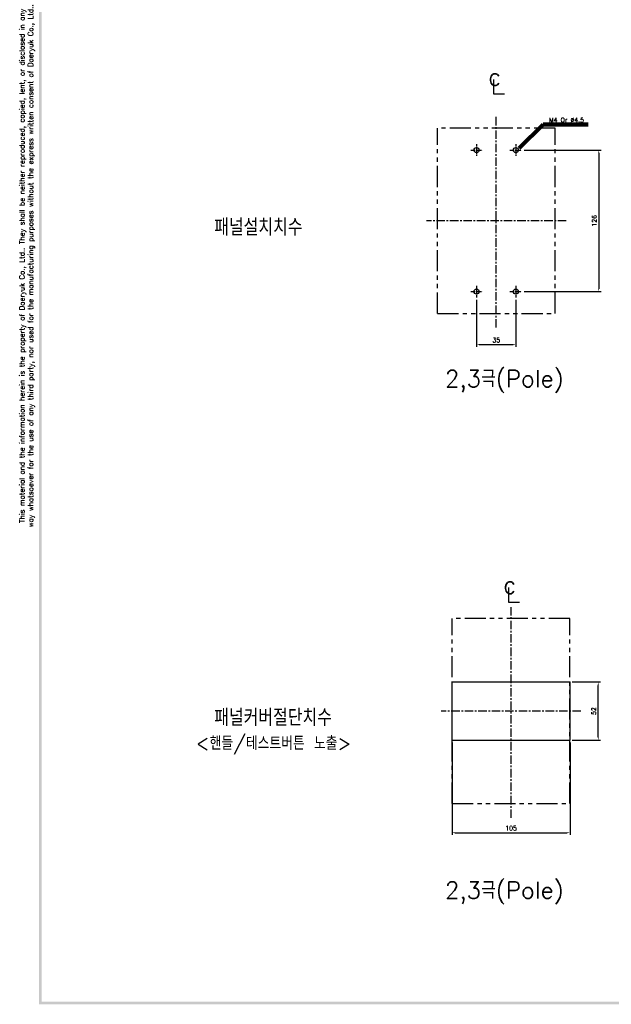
# Model space of a CAD drawing. Extents: x -408 to 2710, y -907 to 1735.
# Tile 1 of 16: x -406 to 122, y 407 to 1283. Entities that reach past the tile are written whole.
import ezdxf

# ---------------------------------------------------------------- set-up
doc = ezdxf.new("R2010")
doc.units = 0
doc.header["$LTSCALE"] = 3
doc.header["$MEASUREMENT"] = 0
doc.linetypes.add('CENTER', pattern=[2, 1.25, -0.25, 0.25, -0.25])
doc.linetypes.add('PHANTOM2', pattern=[1.25, 0.625, -0.125, 0.125, -0.125, 0.125, -0.125])
doc.layers.get('0').update_dxf_attribs({"linetype": 'CONTINUOUS'})
doc.layers.get('Defpoints').update_dxf_attribs({"linetype": 'CONTINUOUS'})
for name, color, linetype in [('AM_VIS', 7, 'CONTINUOUS'), ('cen', 1, 'CENTER'), ('CENTER', 1, 'CENTER'), ('di', 3, 'CONTINUOUS'), ('DIM', 3, 'CONTINUOUS'), ('dwg', 7, 'CONTINUOUS'), ('NOTE', 4, 'CONTINUOUS')]:
    doc.layers.add(name, color=color, linetype=linetype)
doc.styles.add('K25', font='TXT', dxfattribs={"width": 0.9, "height": 2.5, "bigfont": 'TBHAN'})
doc.styles.add('KIM', font='ROMANS.shx', dxfattribs={"height": 5, "bigfont": 'GSG1.shx'})
doc.styles.get("Standard").update_dxf_attribs({"font": 'romans.shx', "height": 4, "bigfont": 'ghs.shx'})
doc.dimstyles.get("Standard").update_dxf_attribs({"dimtxt": 0.18, "dimasz": 0.18, "dimexe": 0.18, "dimexo": 0.0625, "dimgap": 0.09, "dimtad": 0, "dimtih": 1, "dimtoh": 1, "dimdec": 4, "dimzin": 0, "dimdsep": 46, "dimtxsty": 'Standard', "dimcen": 0.09, "dimadec": 0, "dimazin": 0, "dimtfac": 1, "dimtdec": 4, "dimtofl": 0, "dimtmove": 0, "dimatfit": 3, "dimfxl": 0, "dimtolj": 1, "dimtzin": 0, "dimarcsym": 0})
doc.dimstyles.new('STANDARD$0', dxfattribs={"dimtxt": 5, "dimasz": 5, "dimexe": 1, "dimexo": 2, "dimgap": 2, "dimtad": 1, "dimdec": 4, "dimzin": 12, "dimdsep": 46, "dimtxsty": 'KIM', "dimcen": -1, "dimdle": 0.1, "dimadec": 0, "dimazin": 0, "dimtfac": 1, "dimtdec": 4, "dimtmove": 0, "dimatfit": 3, "dimfxl": 0, "dimtolj": 1, "dimtzin": 0, "dimarcsym": 0})

# ---------------------------------------------------------------- blocks, each defined once
blk = doc.blocks.new('*D21')
at = {"layer": 'Defpoints', "color": 0}
for p in [(41.9, 1167.35), (41.9, 1041.35), (110.4, 1041.35)]:
    blk.add_point(p, dxfattribs=at)
at = {"layer": 'di'}
for p, q in [((43.9, 1167.35), (112.4, 1167.35)), ((110.4, 1164.95), (110.4, 1043.75)), ((43.9, 1041.35), (112.4, 1041.35))]:
    blk.add_line(p, q, dxfattribs=at)
for points in [[(110, 1164.95), (110.8, 1164.95), (110.4, 1167.35)], [(110, 1043.75), (110.8, 1043.75), (110.4, 1041.35)]]:
    blk.add_solid(points, dxfattribs=at)
at = {"layer": 'di', "insert": (106.4, 1104.35), "char_height": 4, "attachment_point": 5, "rotation": 90}
blk.add_mtext('\\A1;126', dxfattribs=at)
blk = doc.blocks.new('*D55')
at = {"layer": 'Defpoints', "color": 0}
for p in [(84.79, 693.9), (109.92, 693.9), (84.79, 641.9)]:
    blk.add_point(p, dxfattribs=at)
at = {"layer": 'DIM'}
for p, q in [((86.79, 693.9), (111.92, 693.9)), ((109.92, 645.1), (109.92, 690.7)), ((86.79, 641.9), (111.92, 641.9))]:
    blk.add_line(p, q, dxfattribs=at)
for points in [[(109.39, 690.7), (110.46, 690.7), (109.92, 693.9)], [(109.39, 645.1), (110.46, 645.1), (109.92, 641.9)]]:
    blk.add_solid(points, dxfattribs=at)
at = {"layer": 'DIM', "insert": (105.92, 667.9), "char_height": 4, "attachment_point": 5, "rotation": 90}
blk.add_mtext('\\A1;52', dxfattribs=at)
blk = doc.blocks.new('*D56')
at = {"layer": 'Defpoints', "color": 0}
for p in [(-20.21, 641.9), (84.79, 641.9), (84.79, 559.63)]:
    blk.add_point(p, dxfattribs=at)
at = {"layer": 'di'}
for p, q in [((-20.21, 639.9), (-20.21, 557.63)), ((84.79, 639.9), (84.79, 557.63)), ((-17.81, 559.63), (82.39, 559.63))]:
    blk.add_line(p, q, dxfattribs=at)
for points in [[(-17.81, 560.03), (-17.81, 559.23), (-20.21, 559.63)], [(82.39, 560.03), (82.39, 559.23), (84.79, 559.63)]]:
    blk.add_solid(points, dxfattribs=at)
at = {"layer": 'di', "insert": (32.29, 563.63), "char_height": 4, "attachment_point": 5}
blk.add_mtext('\\A1;105', dxfattribs=at)
blk = doc.blocks.new('*D62')
at = {"layer": 'Defpoints', "color": 0}
for p in [(1.59, 1036.14), (36.59, 1036.14), (36.59, 994.13)]:
    blk.add_point(p, dxfattribs=at)
at = {"layer": 'di'}
for p, q in [((1.59, 1034.14), (1.59, 992.13)), ((36.59, 1034.14), (36.59, 992.13)), ((3.99, 994.13), (34.19, 994.13))]:
    blk.add_line(p, q, dxfattribs=at)
for points in [[(3.99, 994.53), (3.99, 993.73), (1.59, 994.13)], [(34.19, 994.53), (34.19, 993.73), (36.59, 994.13)]]:
    blk.add_solid(points, dxfattribs=at)
at = {"layer": 'di', "insert": (19.09, 998.13), "char_height": 4, "attachment_point": 5}
blk.add_mtext('\\A1;35', dxfattribs=at)

msp = doc.modelspace()

# ---------------------------------------------------------------- linework, layer by layer
for p, q in [((-20.207, 693.898), (84.793, 693.898)), ((-20.207, 641.898), (84.793, 641.898))]:
    msp.add_line(p, q)
for centre in [(1.593, 1167.347), (1.593, 1167.347), (36.593, 1167.347), (36.593, 1167.347), (1.593, 1041.347), (1.593, 1041.347), (36.593, 1041.347), (36.593, 1041.347)]:
    msp.add_circle(centre, 2.25)
at = {"layer": 'AM_VIS'}
for p, q in [((-20.207, 641.898), (-20.207, 693.898)), ((84.793, 641.898), (84.793, 693.898))]:
    msp.add_line(p, q, dxfattribs=at)
at = {"layer": 'cen', "ltscale": 2}
for p, q in [((19.093, 1009.341), (19.093, 1197.541)), ((81.349, 1104.347), (-43.164, 1104.347)), ((32.293, 572.892), (32.293, 761.092)), ((94.549, 667.898), (-29.964, 667.898))]:
    msp.add_line(p, q, dxfattribs=at)
at = {"layer": 'cen'}
for p, q in [((-3.715, 1167.347), (6.9, 1167.347)), ((31.285, 1167.347), (41.9, 1167.347)), ((-3.715, 1041.347), (6.9, 1041.347)), ((31.285, 1041.347), (41.9, 1041.347))]:
    msp.add_line(p, q, dxfattribs=at)
at = {"layer": 'CENTER', "ltscale": 0.5}
for p, q in [((1.593, 1172.553), (1.593, 1162.141)), ((36.593, 1172.553), (36.593, 1162.141)), ((1.593, 1046.553), (1.593, 1036.141)), ((36.593, 1046.553), (36.593, 1036.141))]:
    msp.add_line(p, q, dxfattribs=at)
at = {"layer": 'di', "linetype": 'PHANTOM2', "ltscale": 10}
for p, q in [((-33.307, 1021.947), (-33.307, 1186.747)), ((71.493, 1186.747), (-33.307, 1186.747)), ((71.493, 1021.947), (71.493, 1186.747)), ((-33.307, 1021.947), (71.493, 1021.947)), ((-20.107, 585.498), (-20.107, 750.298)), ((84.693, 750.298), (-20.107, 750.298)), ((84.693, 585.498), (84.693, 750.298)), ((-20.107, 585.498), (84.693, 585.498))]:
    msp.add_line(p, q, dxfattribs=at)
at = {"layer": 'dwg'}
for points in [[(-388.251, 406.876), (-385.951, 408.026), (-388.251, 1727.076), (-385.951, 1724.776)], [(1488.549, 406.876), (1486.249, 409.176), (-388.251, 406.876), (-385.951, 409.176)]]:
    msp.add_trace(points, dxfattribs=at)
at = {"layer": 'NOTE'}
for p, q in [((16.532, 1230.31), (16.532, 1217.271)), ((16.532, 1217.271), (26.445, 1217.271)), ((30.006, 777.972), (30.006, 764.933)), ((30.006, 764.933), (39.919, 764.933))]:
    msp.add_line(p, q, dxfattribs=at)

# ---------------------------------------------------------------- texts
at = {"layer": 'di', "insert": (-398.907, 1064.285), "char_height": 4.6, "width": 625.82844, "attachment_point": 5, "rotation": 90}
msp.add_mtext('\\A1;This material and the information herein is the property of Daeryuk Co., Ltd.. They shall be neither reproduced, copied, lent, or disclosed in any\\Pway whatsoever for the use of any third party, nor used for the manufacturing purposes without the express written consent of Daeryuk Co., Ltd..', dxfattribs=at)
at = {"layer": 'di', "char_height": 15, "attachment_point": 1}
for s, insert, width in [('{\\Fromans,hgs|c129;패널설치치수}', (-232.199, 1106.198), 135.45529), ('{\\Fromans,hgs|c129;2,3극(Pole)}', (-26.564, 971.345), 116.39597), ('{\\Fromans,hgs|c129;패널커버절단치수}', (-232.199, 669.733), 177.9211), ('{\\Fromans,hgs|c129;2,3극(Pole)}', (-26.564, 515.953), 116.39597)]:
    msp.add_mtext(s, dxfattribs=dict(at, insert=insert, width=width))
at = {"layer": 'DIM', "insert": (66.187, 1192.12), "char_height": 4, "attachment_point": 7}
msp.add_mtext('M4 Or %%C4.5', dxfattribs=at)
at = {"layer": 'DIM', "insert": (-248.629, 645.349), "char_height": 12, "width": 207.68749, "attachment_point": 1}
msp.add_mtext('\\pt156;{\\Fromans,hgs|c129;<핸들/테스트버튼 노출>}', dxfattribs=at)
at = {"layer": 'NOTE', "style": 'K25', "width": 0.9}
for p in [(12.1, 1224.77), (25.573, 772.433)]:
    msp.add_text('c', height=15.85, dxfattribs=at).set_placement(p)

# ---------------------------------------------------------------- dimensions: what is measured, and where the dimension line sits
at = {"layer": 'di'}
dim = msp.add_linear_dim(base=(110.401, 1041.347), p1=(41.9, 1167.347), p2=(41.9, 1041.347), angle=90, dimstyle='STANDARD$0', override={"dimtxt": 4, "dimasz": 2.4, "dimexe": 2, "dimdec": 2, "dimzin": 8, "dimtxsty": 'Standard', "dimcen": 0, "dimdle": 0, "dimclrd": 256, "dimclre": 256, "dimclrt": 256, "dimadec": 2, "dimazin": 2, "dimtfac": 0.6, "dimtdec": 2, "dimtzin": 8, "dimlwd": 65535, "dimlwe": 65535}, dxfattribs=at)
dim.commit()
dim.dimension.update_dxf_attribs({"geometry": '*D21', "text_midpoint": (106.401, 1104.347)})
for base, p1, p2, picture, middle in [((36.593, 994.127), (1.593, 1036.141), (36.593, 1036.141), '*D62', (19.093, 998.127)), ((84.793, 559.629), (-20.207, 641.898), (84.793, 641.898), '*D56', (32.293, 563.629))]:
    dim = msp.add_linear_dim(base=base, p1=p1, p2=p2, dimstyle='STANDARD$0', override={"dimtxt": 4, "dimasz": 2.4, "dimexe": 2, "dimdec": 2, "dimzin": 8, "dimtxsty": 'Standard', "dimcen": 0, "dimdle": 0, "dimclrd": 256, "dimclre": 256, "dimclrt": 256, "dimadec": 2, "dimazin": 2, "dimtfac": 0.6, "dimtdec": 2, "dimtzin": 8, "dimlwd": 65535, "dimlwe": 65535}, dxfattribs=at)
    dim.commit()
    dim.dimension.update_dxf_attribs({"geometry": picture, "text_midpoint": middle})
at = {"layer": 'DIM'}
dim = msp.add_linear_dim(base=(109.924, 693.898), p1=(84.793, 641.898), p2=(84.793, 693.898), angle=90, dimstyle='Standard', override={"dimtxt": 4, "dimasz": 3.2, "dimexe": 2, "dimexo": 2, "dimgap": 2, "dimtad": 1, "dimtih": 0, "dimtoh": 0, "dimdec": 2, "dimzin": 8, "dimcen": 0, "dimclrd": 256, "dimclre": 256, "dimclrt": 256, "dimadec": 2, "dimazin": 2, "dimtfac": 0.6, "dimtdec": 2, "dimtofl": 1, "dimtzin": 8, "dimlwd": 65535, "dimlwe": 65535, "dimarcsym": 1}, dxfattribs=at)
dim.commit()
dim.dimension.update_dxf_attribs({"geometry": '*D55', "text_midpoint": (105.924, 667.898)})

# ---------------------------------------------------------------- leaders
at = {"layer": 'DIM', "annotation_type": 0, "has_hookline": 1, "hookline_direction": 0, "text_width": 34.857}
msp.add_leader([(39.38, 1168.921), (60.987, 1190.12), (64.187, 1190.12)], dimstyle='Standard', override={"dimtxt": 4, "dimasz": 3.2, "dimexe": 2, "dimexo": 2, "dimgap": 2, "dimtad": 1, "dimtih": 0, "dimtoh": 0, "dimdec": 2, "dimzin": 8, "dimcen": 0, "dimclrd": 256, "dimclre": 256, "dimclrt": 256, "dimadec": 2, "dimazin": 2, "dimtfac": 0.6, "dimtdec": 2, "dimtofl": 1, "dimtzin": 8, "dimlwd": 65535, "dimlwe": 65535, "dimarcsym": 1}, dxfattribs=at)

doc.saveas('drawing.dxf')
